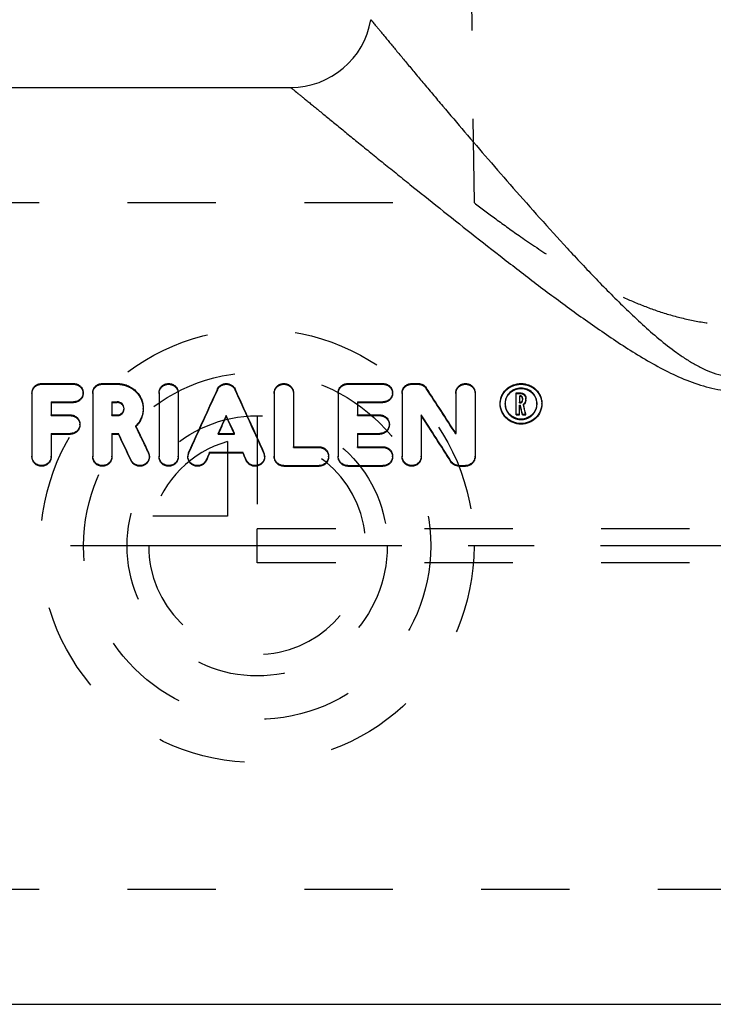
# Model space of a CAD drawing. Header units: millimetres. Extents: x 408 to 592, y 396 to 604.
# Tile 2 of 4: x 447 to 498, y 401 to 474. Entities that reach past the tile are written whole.
import ezdxf

# ---------------------------------------------------------------- set-up
doc = ezdxf.new("R2010")
doc.units = ezdxf.units.MM
doc.header["$LTSCALE"] = 65.185185
doc.linetypes.add('CENTER', pattern=[0.6, 0.375, -0.075, 0.075, -0.075])
doc.linetypes.add('HIDDEN', pattern=[0.2, 0.1, -0.1])
for name, color, linetype in [('ACHSEN_S', 7, 'CONTINUOUS'), ('KOERPER', 7, 'CONTINUOUS'), ('KONST.EL_MIT_GEO', 7, 'CONTINUOUS'), ('KURVEN', 7, 'CONTINUOUS')]:
    doc.layers.add(name, color=color, linetype=linetype)

msp = doc.modelspace()

# ---------------------------------------------------------------- linework, layer by layer
at = {"layer": 'ACHSEN_S', "color": 2, "linetype": 'CENTER'}
msp.add_line((592.5, 435.262), (407.5, 435.262), dxfattribs=at)
at = {"layer": 'KOERPER', "color": 8, "linetype": 'HIDDEN'}
for p, q in [((479.6, 531.962), (480.5, 460.587)), ((415.833, 460.587), (480.5, 460.587)), ((415.833, 409.938), (584.167, 409.938))]:
    msp.add_line(p, q, dxfattribs=at)
at = {"layer": 'KOERPER', "color": 7, "linetype": 'Continuous'}
for p, q in [((433.5, 469.087), (466.973, 469.087)), ((433.5, 401.438), (566.5, 401.438))]:
    msp.add_line(p, q, dxfattribs=at)
at = {"layer": 'KONST.EL_MIT_GEO', "color": 8, "linetype": 'HIDDEN'}
for p, q in [((479.6, 531.962), (480.5, 460.587)), ((448.596, 447.19), (448.596, 447.243)), ((448.596, 447.19), (450.955, 447.19)), ((450.955, 447.19), (450.955, 447.243)), ((453.077, 447.19), (453.077, 447.243)), ((453.077, 447.19), (454.176, 447.19)), ((454.176, 447.19), (454.176, 447.243)), ((461.571, 446.787), (461.571, 446.84)), ((462.867, 446.787), (462.867, 446.84)), ((471.186, 447.19), (471.186, 447.243)), ((471.186, 447.19), (473.78, 447.19)), ((473.78, 447.19), (473.78, 447.243)), ((475.903, 447.19), (475.903, 447.243)), ((475.903, 447.19), (476.375, 447.19)), ((476.375, 447.19), (476.375, 447.243)), ((476.975, 446.873), (476.975, 446.926)), ((451.662, 446.515), (451.662, 446.568)), ((474.488, 446.515), (474.488, 446.568)), ((483.611, 446.514), (483.905, 446.514)), ((483.905, 446.514), (483.905, 446.567)), ((454.677, 445.356), (454.677, 445.408)), ((456.093, 445.356), (456.093, 445.408)), ((482.431, 445.723), (482.431, 445.775)), ((482.786, 445.723), (482.786, 445.775)), ((483.846, 445.819), (483.846, 445.871)), ((483.846, 445.819), (483.905, 445.819)), ((483.905, 445.819), (483.905, 445.871)), ((484.082, 445.988), (484.082, 446.041)), ((484.144, 445.665), (484.144, 445.718)), ((485.145, 445.723), (485.145, 445.775)), ((485.5, 445.723), (485.5, 445.775)), ((449.304, 444.873), (449.304, 444.925)), ((449.304, 444.873), (450.719, 444.873)), ((450.719, 444.873), (450.719, 444.925)), ((453.785, 444.873), (453.785, 444.925)), ((453.785, 444.873), (454.176, 444.873)), ((454.176, 444.873), (454.176, 444.925)), ((471.894, 444.873), (471.894, 444.925)), ((471.894, 444.873), (473.545, 444.873)), ((473.545, 444.873), (473.545, 444.925)), ((451.426, 444.189), (451.426, 444.241)), ((455.556, 444.071), (455.556, 444.124)), ((474.252, 444.189), (474.252, 444.241)), ((461.617, 443.502), (461.617, 443.554)), ((461.617, 443.502), (462.821, 443.502)), ((461.641, 443.554), (461.637, 443.545)), ((462.797, 443.554), (462.801, 443.545)), ((462.821, 443.502), (462.821, 443.554)), ((479.16, 443.505), (479.16, 443.557)), ((467.177, 442.525), (467.177, 442.577)), ((467.177, 442.525), (469.063, 442.525)), ((469.063, 442.525), (469.063, 442.577)), ((471.894, 442.525), (471.894, 442.577)), ((471.894, 442.525), (473.78, 442.525)), ((473.78, 442.525), (473.78, 442.577)), ((447.889, 441.832), (447.889, 441.884)), ((449.304, 441.832), (449.304, 441.884)), ((452.37, 441.832), (452.37, 441.884)), ((453.785, 441.832), (453.785, 441.884)), ((456.488, 442.125), (456.488, 442.177)), ((456.554, 441.832), (456.554, 441.884)), ((457.261, 441.832), (457.261, 441.884)), ((458.677, 441.832), (458.677, 441.884)), ((459.384, 441.832), (459.384, 441.884)), ((459.444, 442.111), (459.444, 442.163)), ((464.994, 442.111), (464.994, 442.163)), ((465.054, 441.832), (465.054, 441.884)), ((465.762, 441.832), (465.762, 441.884)), ((469.771, 441.832), (469.771, 441.884)), ((470.478, 441.832), (470.478, 441.884)), ((474.488, 441.832), (474.488, 441.884)), ((475.195, 441.832), (475.195, 441.884)), ((476.611, 441.832), (476.611, 441.884)), ((480.575, 441.832), (480.575, 441.884)), ((535.5, 436.512), (464.5, 436.512)), ((464.5, 434.012), (464.5, 436.512)), ((535.5, 434.012), (464.5, 434.012))]:
    msp.add_line(p, q, dxfattribs=at)
at = {"layer": 'KONST.EL_MIT_GEO', "color": 7, "linetype": 'Continuous'}
for p, q in [((448.596, 447.243), (450.955, 447.243)), ((453.077, 447.243), (454.176, 447.243)), ((471.186, 447.243), (473.78, 447.243)), ((475.903, 447.243), (476.375, 447.243)), ((447.889, 446.568), (447.889, 441.884)), ((452.37, 446.568), (452.37, 441.884)), ((457.261, 446.568), (457.261, 441.884)), ((458.677, 446.568), (458.677, 441.884)), ((465.762, 446.568), (465.762, 441.884)), ((467.177, 446.568), (467.177, 442.577)), ((470.478, 446.568), (470.478, 441.884)), ((475.195, 446.568), (475.195, 441.884)), ((479.16, 446.568), (479.16, 443.557)), ((480.575, 446.568), (480.575, 441.884)), ((483.611, 446.567), (483.905, 446.567)), ((483.611, 444.928), (483.611, 446.567)), ((483.846, 446.341), (483.905, 446.341)), ((483.846, 446.341), (483.846, 445.871)), ((483.846, 446.288), (483.905, 446.288)), ((483.905, 446.288), (483.905, 446.341)), ((484.082, 446.171), (484.082, 446.041)), ((484.318, 445.988), (484.318, 446.171)), ((449.304, 445.89), (450.955, 445.89)), ((449.304, 445.89), (449.304, 444.925)), ((449.304, 445.837), (450.955, 445.837)), ((450.955, 445.837), (450.955, 445.89)), ((453.785, 445.89), (454.176, 445.89)), ((453.785, 445.89), (453.785, 444.925)), ((453.785, 445.837), (454.176, 445.837)), ((454.176, 445.837), (454.176, 445.89)), ((471.894, 445.89), (473.78, 445.89)), ((471.894, 445.89), (471.894, 444.925)), ((471.894, 445.837), (473.78, 445.837)), ((473.78, 445.837), (473.78, 445.89)), ((482.431, 445.775), (482.432, 445.816)), ((483.846, 445.871), (483.905, 445.871)), ((483.846, 445.645), (483.919, 445.645)), ((483.846, 444.928), (483.846, 445.645)), ((483.846, 445.592), (483.919, 445.592)), ((483.919, 445.592), (483.919, 445.645)), ((485.499, 445.816), (485.5, 445.775)), ((449.304, 444.925), (450.719, 444.925)), ((453.785, 444.925), (454.176, 444.925)), ((462.219, 444.827), (462.219, 444.88)), ((471.894, 444.925), (473.545, 444.925)), ((476.611, 444.922), (476.611, 441.884)), ((483.611, 444.981), (483.846, 444.981)), ((483.611, 444.928), (483.846, 444.928)), ((484.072, 444.981), (484.314, 444.981)), ((484.072, 444.928), (484.072, 444.981)), ((484.072, 444.928), (484.314, 444.928)), ((484.314, 444.928), (484.314, 444.981)), ((449.304, 443.554), (450.719, 443.554)), ((449.304, 443.554), (449.304, 441.884)), ((449.304, 443.502), (450.719, 443.502)), ((450.719, 443.502), (450.719, 443.554)), ((453.785, 443.554), (454.268, 443.554)), ((453.785, 443.554), (453.785, 441.884)), ((453.785, 443.502), (454.268, 443.502)), ((454.268, 443.502), (454.268, 443.554)), ((461.617, 443.554), (462.821, 443.554)), ((471.894, 443.554), (473.545, 443.554)), ((471.894, 443.554), (471.894, 442.577)), ((471.894, 443.502), (473.545, 443.502)), ((473.545, 443.502), (473.545, 443.554)), ((467.177, 442.577), (469.063, 442.577)), ((471.894, 442.577), (473.78, 442.577)), ((460.994, 442.173), (463.444, 442.173)), ((460.994, 442.121), (460.994, 442.173)), ((460.994, 442.121), (463.444, 442.121)), ((463.444, 442.121), (463.444, 442.173)), ((455.205, 441.538), (455.205, 441.59)), ((460.739, 441.552), (460.739, 441.604)), ((463.699, 441.552), (463.699, 441.604)), ((466.469, 441.188), (469.063, 441.188)), ((466.469, 441.136), (466.469, 441.188)), ((466.469, 441.136), (469.063, 441.136)), ((469.063, 441.136), (469.063, 441.188)), ((471.186, 441.188), (473.78, 441.188)), ((471.186, 441.136), (471.186, 441.188)), ((471.186, 441.136), (473.78, 441.136)), ((473.78, 441.136), (473.78, 441.188)), ((478.796, 441.463), (478.796, 441.516)), ((479.396, 441.188), (479.868, 441.188)), ((479.396, 441.136), (479.396, 441.188)), ((479.396, 441.136), (479.868, 441.136)), ((479.868, 441.136), (479.868, 441.188))]:
    msp.add_line(p, q, dxfattribs=at)
for centre, radius, start, end in [((466.973, 475.087), 6, 270, 350.4), ((483.874, 445.775), 1.088, 177.88461, 180.00446), ((483.874, 445.723), 1.088, 176.18722, 178.09098), ((484.057, 445.723), 1.088, 1.90902, 3.81278), ((484.057, 445.775), 1.088, 359.99554, 2.11539), ((454.217, 445.403), 1.889, 315.90061, 316.30836), ((448.57, 441.884), 0.682, 180.00208, 184.21902), ((453.052, 441.884), 0.682, 180.00208, 184.21902), ((455.872, 441.884), 0.682, 0.00857, 25.47416), ((457.943, 441.884), 0.682, 180.00208, 184.21902), ((460.066, 441.884), 0.682, 155.79764, 179.99488), ((464.372, 441.884), 0.682, 0.00512, 24.20236), ((466.443, 441.884), 0.682, 180.00188, 184.07795), ((471.16, 441.884), 0.682, 180.00188, 184.07795), ((475.877, 441.884), 0.682, 180.00208, 184.21901)]:
    msp.add_arc(centre, radius, start, end, dxfattribs=at)
at = {"layer": 'KONST.EL_MIT_GEO', "color": 8, "linetype": 'HIDDEN'}
for centre, radius, start, end in [((483.919, 446.119), 0.163, 0.01809, 11.44103), ((454.214, 445.356), 0.464, 3.2386, 3.49533), ((454.213, 445.356), 0.464, 359.9997, 3.23789), ((483.873, 445.723), 1.087, 178.70663, 179.99986), ((483.874, 445.723), 1.087, 178.09098, 178.70671), ((483.912, 446.006), 0.412, 304.28137, 306.05888), ((484.057, 445.723), 1.087, 1.29329, 1.90902), ((484.058, 445.723), 1.087, 0.00014, 1.29337), ((454.216, 445.403), 1.889, 315.16771, 315.90059), ((455.872, 441.832), 0.682, 0.00853, 25.47518), ((460.066, 441.832), 0.682, 155.79667, 179.9949), ((464.372, 441.832), 0.682, 0.0051, 24.20333)]:
    msp.add_arc(centre, radius, start, end, dxfattribs=at)
at = {"layer": 'KONST.EL_MIT_GEO', "color": 7, "linetype": 'Continuous'}
for centre, major_axis, ratio, start_param, end_param in [((459.007, 435.262), (14.854, 34.112), 0.064278, 1.252639, 1.395158), ((465.431, 435.262), (-14.854, 34.112), 0.064278, -1.395158, -1.252639), ((480.672, 435.262), (-21.155, 34.085), 0.078518, -1.373978, -1.270674), ((484.935, 435.262), (-7.461, 34.124), 0.036743, -1.290051, -1.26969), ((484.935, 435.262), (-7.395, 33.824), 0.036743, -1.289033, -1.268489), ((485.176, 435.262), (-7.461, 34.124), 0.036743, -1.290051, -1.267439), ((460.553, 435.262), (14.854, 34.112), 0.064278, 1.313083, 1.353346), ((460.553, 435.262), (14.724, 33.812), 0.064278, 1.312093, 1.351124), ((463.885, 435.262), (-14.854, 34.112), 0.064278, -1.353346, -1.313083), ((463.885, 435.262), (-14.724, 33.812), 0.064278, -1.351124, -1.312093), ((479.004, 435.262), (-21.155, 34.085), 0.078518, -1.435211, -1.332492), ((479.004, 435.262), (-20.969, 33.785), 0.078518, -1.435125, -1.33149), ((456.957, 435.262), (-15.749, 34.109), 0.066808, -1.397599, -1.338956), ((455.396, 435.262), (-15.749, 34.109), 0.066808, -1.415129, -1.3562), ((455.396, 435.262), (-15.61, 33.809), 0.066808, -1.415022, -1.35557), ((460.553, 435.262), (14.854, 34.112), 0.064278, 1.394869, 1.411863), ((460.553, 435.262), (14.724, 33.812), 0.064278, 1.394609, 1.411753), ((463.885, 435.262), (-14.854, 34.112), 0.064278, -1.411863, -1.394869), ((463.885, 435.262), (-14.724, 33.812), 0.064278, -1.411753, -1.394609)]:
    msp.add_ellipse(centre, major_axis=major_axis, ratio=ratio, start_param=start_param, end_param=end_param, dxfattribs=at)
at = {"layer": 'KONST.EL_MIT_GEO', "color": 8, "linetype": 'HIDDEN'}
for centre, major_axis, ratio, start_param, end_param in [((480.672, 435.262), (-20.969, 33.785), 0.078518, -1.373347, -1.269112), ((459.007, 435.262), (14.724, 33.812), 0.064278, 1.251102, 1.3949), ((465.431, 435.262), (-14.724, 33.812), 0.064278, -1.3949, -1.251102), ((485.176, 435.262), (-7.395, 33.824), 0.036743, -1.289033, -1.266217), ((456.957, 435.262), (-15.61, 33.809), 0.066808, -1.397338, -1.338173), ((460.553, 435.262), (14.724, 33.812), 0.064278, 1.351395, 1.352716), ((463.885, 435.262), (-14.724, 33.812), 0.064278, -1.352716, -1.351395)]:
    msp.add_ellipse(centre, major_axis=major_axis, ratio=ratio, start_param=start_param, end_param=end_param, dxfattribs=at)
at = {"layer": 'KONST.EL_MIT_GEO', "color": 7, "linetype": 'Continuous'}
for points, knots in [([(472.889, 474.087), (472.889, 474.087), (472.89, 474.086), (472.892, 474.083), (472.896, 474.079), (472.9, 474.073), (472.906, 474.066), (472.917, 474.052), (472.934, 474.032), (472.959, 474.002), (472.988, 473.966), (473.023, 473.924), (473.08, 473.854), (473.165, 473.751), (473.281, 473.609), (473.418, 473.443), (473.574, 473.254), (473.749, 473.042), (474.018, 472.715), (474.396, 472.257), (474.898, 471.651), (475.46, 470.975), (476.076, 470.235), (476.741, 469.439), (477.452, 468.592), (478.476, 467.376), (479.842, 465.766), (481.574, 463.748), (483.416, 461.631), (485.355, 459.441), (487.384, 457.201), (489.144, 455.324), (490.607, 453.824), (491.741, 452.702), (492.914, 451.597), (494.135, 450.525), (495.206, 449.681), (496.11, 449.058), (496.818, 448.628), (497.561, 448.25), (498.341, 447.946), (499.158, 447.744), (500, 447.673), (500.842, 447.744), (501.659, 447.946), (502.439, 448.25), (503.182, 448.628), (503.89, 449.058), (504.794, 449.681), (505.865, 450.525), (507.086, 451.597), (508.259, 452.702), (509.393, 453.824), (510.856, 455.324), (512.616, 457.201), (514.645, 459.441), (516.584, 461.631), (518.426, 463.748), (520.158, 465.766), (521.524, 467.376), (522.548, 468.592), (523.259, 469.439), (523.924, 470.235), (524.54, 470.975), (525.102, 471.651), (525.604, 472.257), (525.982, 472.715), (526.251, 473.042), (526.426, 473.254), (526.582, 473.443), (526.719, 473.609), (526.835, 473.751), (526.92, 473.854), (526.977, 473.924), (527.012, 473.966), (527.041, 474.002), (527.066, 474.032), (527.083, 474.052), (527.094, 474.066), (527.1, 474.073), (527.104, 474.079), (527.108, 474.083), (527.11, 474.086), (527.111, 474.087), (527.111, 474.087)], [0, 0, 0, 0, 0.000014, 0.000056, 0.000125, 0.000223, 0.000348, 0.000501, 0.00089, 0.001389, 0.001999, 0.002717, 0.003543, 0.005517, 0.00791, 0.010714, 0.013915, 0.017502, 0.021461, 0.030437, 0.040726, 0.052213, 0.064783, 0.07833, 0.092756, 0.107972, 0.140458, 0.175244, 0.211897, 0.250078, 0.289519, 0.330007, 0.35059, 0.371378, 0.392357, 0.413517, 0.434856, 0.445597, 0.456386, 0.467224, 0.478112, 0.489043, 0.5, 0.510957, 0.521888, 0.532776, 0.543614, 0.554403, 0.565144, 0.586483, 0.607643, 0.628622, 0.64941, 0.669993, 0.710481, 0.749922, 0.788103, 0.824756, 0.859542, 0.892028, 0.907244, 0.92167, 0.935217, 0.947787, 0.959274, 0.969563, 0.978539, 0.982498, 0.986085, 0.989286, 0.99209, 0.994483, 0.996457, 0.997283, 0.998001, 0.998611, 0.99911, 0.999499, 0.999652, 0.999777, 0.999875, 0.999944, 0.999986, 1, 1, 1, 1]), ([(466.973, 469.087), (466.973, 469.087), (466.974, 469.086), (466.977, 469.084), (466.981, 469.081), (466.987, 469.076), (466.995, 469.069), (467.009, 469.058), (467.031, 469.04), (467.062, 469.015), (467.099, 468.984), (467.144, 468.948), (467.217, 468.888), (467.324, 468.8), (467.473, 468.678), (467.647, 468.536), (467.845, 468.373), (468.068, 468.191), (468.315, 467.989), (468.583, 467.77), (468.984, 467.443), (469.534, 466.993), (470.249, 466.41), (471.034, 465.771), (471.88, 465.082), (472.784, 464.348), (473.738, 463.575), (474.739, 462.766), (476.152, 461.627), (478.004, 460.142), (480.319, 458.303), (482.744, 456.402), (485.267, 454.463), (487.438, 452.846), (489.229, 451.565), (490.61, 450.613), (492.025, 449.688), (493.483, 448.805), (494.996, 447.993), (496.581, 447.297), (497.975, 446.883), (499.125, 446.704), (500, 446.658), (500.875, 446.704), (502.025, 446.883), (503.419, 447.297), (505.004, 447.993), (506.517, 448.805), (507.975, 449.688), (509.39, 450.613), (510.771, 451.565), (512.562, 452.846), (514.733, 454.463), (517.256, 456.402), (519.681, 458.303), (521.996, 460.142), (523.848, 461.627), (525.261, 462.766), (526.262, 463.575), (527.216, 464.348), (528.12, 465.082), (528.966, 465.771), (529.751, 466.41), (530.466, 466.993), (531.016, 467.443), (531.417, 467.77), (531.685, 467.989), (531.932, 468.191), (532.155, 468.373), (532.353, 468.536), (532.527, 468.678), (532.676, 468.8), (532.783, 468.888), (532.856, 468.948), (532.901, 468.984), (532.938, 469.015), (532.969, 469.04), (532.991, 469.058), (533.005, 469.069), (533.013, 469.076), (533.019, 469.081), (533.023, 469.084), (533.026, 469.086), (533.027, 469.087), (533.027, 469.087)], [0, 0, 0, 0, 0.000014, 0.000055, 0.000125, 0.000221, 0.000346, 0.000498, 0.000885, 0.001381, 0.001987, 0.002702, 0.003524, 0.005487, 0.00787, 0.010661, 0.01385, 0.017424, 0.021371, 0.025677, 0.030328, 0.040606, 0.05209, 0.064669, 0.078237, 0.092693, 0.107949, 0.123922, 0.140538, 0.175444, 0.212218, 0.250509, 0.290035, 0.330573, 0.351166, 0.371951, 0.392912, 0.41404, 0.435325, 0.456759, 0.478324, 0.489155, 0.5, 0.510845, 0.521676, 0.543241, 0.564675, 0.58596, 0.607088, 0.628049, 0.648834, 0.669427, 0.709965, 0.749491, 0.787782, 0.824556, 0.859462, 0.876078, 0.892051, 0.907307, 0.921763, 0.935331, 0.94791, 0.959394, 0.969672, 0.974323, 0.978629, 0.982576, 0.98615, 0.989339, 0.99213, 0.994513, 0.996476, 0.997298, 0.998013, 0.998619, 0.999115, 0.999502, 0.999654, 0.999779, 0.999875, 0.999945, 0.999986, 1, 1, 1, 1]), ([(447.889, 446.568), (447.889, 446.655), (447.926, 446.834), (448.083, 447.058), (448.318, 447.208), (448.504, 447.243), (448.596, 447.243)], [0, 0, 0, 0, 0.243413, 0.49035, 0.743014, 1, 1, 1, 1]), ([(450.955, 447.243), (451.047, 447.243), (451.232, 447.208), (451.467, 447.058), (451.625, 446.834), (451.662, 446.655), (451.662, 446.568)], [0, 0, 0, 0, 0.256986, 0.50965, 0.756587, 1, 1, 1, 1]), ([(452.37, 446.568), (452.37, 446.655), (452.407, 446.834), (452.564, 447.058), (452.8, 447.208), (452.985, 447.243), (453.077, 447.243)], [0, 0, 0, 0, 0.243413, 0.49035, 0.743014, 1, 1, 1, 1]), ([(454.176, 447.243), (454.302, 447.243), (454.554, 447.219), (454.917, 447.114), (455.25, 446.944), (455.542, 446.714), (455.781, 446.435), (455.959, 446.116), (456.068, 445.769), (456.093, 445.528), (456.093, 445.408)], [0, 0, 0, 0, 0.128305, 0.256005, 0.382634, 0.507958, 0.632012, 0.755068, 0.877563, 1, 1, 1, 1]), ([(457.261, 446.568), (457.261, 446.655), (457.298, 446.834), (457.456, 447.058), (457.691, 447.208), (457.969, 447.261), (458.246, 447.208), (458.482, 447.058), (458.64, 446.834), (458.677, 446.655), (458.677, 446.568)], [0, 0, 0, 0, 0.121707, 0.245175, 0.371507, 0.5, 0.628493, 0.754825, 0.878293, 1, 1, 1, 1]), ([(461.571, 446.84), (461.599, 446.899), (461.672, 447.012), (461.827, 447.141), (462.014, 447.224), (462.219, 447.253), (462.424, 447.224), (462.611, 447.141), (462.766, 447.012), (462.839, 446.899), (462.867, 446.84)], [0, 0, 0, 0, 0.122137, 0.246326, 0.372537, 0.5, 0.627463, 0.753674, 0.877863, 1, 1, 1, 1]), ([(465.762, 446.568), (465.762, 446.655), (465.798, 446.834), (465.956, 447.058), (466.192, 447.208), (466.469, 447.261), (466.747, 447.208), (466.982, 447.058), (467.14, 446.834), (467.177, 446.655), (467.177, 446.568)], [0, 0, 0, 0, 0.121707, 0.245175, 0.371507, 0.5, 0.628493, 0.754825, 0.878293, 1, 1, 1, 1]), ([(470.478, 446.568), (470.478, 446.655), (470.515, 446.834), (470.673, 447.058), (470.908, 447.208), (471.094, 447.243), (471.186, 447.243)], [0, 0, 0, 0, 0.243413, 0.49035, 0.743014, 1, 1, 1, 1]), ([(473.78, 447.243), (473.873, 447.243), (474.058, 447.208), (474.293, 447.058), (474.451, 446.834), (474.488, 446.655), (474.488, 446.568)], [0, 0, 0, 0, 0.256986, 0.50965, 0.756587, 1, 1, 1, 1]), ([(475.195, 446.568), (475.195, 446.655), (475.232, 446.834), (475.39, 447.058), (475.625, 447.208), (475.811, 447.243), (475.903, 447.243)], [0, 0, 0, 0, 0.243413, 0.49035, 0.743014, 1, 1, 1, 1]), ([(476.375, 447.243), (476.434, 447.243), (476.554, 447.229), (476.721, 447.165), (476.867, 447.063), (476.943, 446.974), (476.975, 446.926)], [0, 0, 0, 0, 0.254055, 0.50616, 0.754947, 1, 1, 1, 1]), ([(479.16, 446.568), (479.16, 446.655), (479.197, 446.834), (479.355, 447.058), (479.59, 447.208), (479.868, 447.261), (480.145, 447.208), (480.381, 447.058), (480.538, 446.834), (480.575, 446.655), (480.575, 446.568)], [0, 0, 0, 0, 0.121707, 0.245175, 0.371507, 0.5, 0.628493, 0.754825, 0.878293, 1, 1, 1, 1]), ([(482.432, 445.816), (482.435, 445.91), (482.459, 446.098), (482.551, 446.368), (482.695, 446.616), (482.887, 446.833), (483.119, 447.011), (483.471, 447.188), (483.966, 447.28), (484.461, 447.188), (484.812, 447.011), (485.044, 446.833), (485.236, 446.616), (485.38, 446.368), (485.472, 446.098), (485.497, 445.91), (485.499, 445.816)], [0, 0, 0, 0, 0.061124, 0.122356, 0.183939, 0.24607, 0.308861, 0.372308, 0.5, 0.627692, 0.691139, 0.75393, 0.816061, 0.877644, 0.938876, 1, 1, 1, 1]), ([(485.144, 445.816), (485.141, 445.888), (485.122, 446.032), (485.05, 446.238), (484.938, 446.427), (484.742, 446.648), (484.417, 446.849), (483.966, 446.932), (483.514, 446.849), (483.19, 446.648), (482.993, 446.427), (482.881, 446.238), (482.81, 446.032), (482.79, 445.888), (482.787, 445.816)], [0, 0, 0, 0, 0.061163, 0.122478, 0.184169, 0.246413, 0.372252, 0.5, 0.627748, 0.753587, 0.815831, 0.877522, 0.938837, 1, 1, 1, 1]), ([(485.142, 445.795), (485.138, 445.866), (485.114, 446.006), (485.039, 446.207), (484.926, 446.39), (484.729, 446.604), (484.409, 446.798), (483.966, 446.878), (483.522, 446.798), (483.202, 446.604), (483.005, 446.39), (482.892, 446.207), (482.817, 446.006), (482.794, 445.866), (482.789, 445.795)], [0, 0, 0, 0, 0.061127, 0.122432, 0.184132, 0.246391, 0.372262, 0.5, 0.627738, 0.753609, 0.815868, 0.877568, 0.938873, 1, 1, 1, 1]), ([(451.662, 446.568), (451.662, 446.48), (451.625, 446.301), (451.467, 446.076), (451.232, 445.925), (451.047, 445.89), (450.955, 445.89)], [0, 0, 0, 0, 0.243313, 0.490832, 0.743645, 1, 1, 1, 1]), ([(451.662, 446.515), (451.662, 446.427), (451.625, 446.249), (451.467, 446.023), (451.232, 445.872), (451.047, 445.837), (450.955, 445.837)], [0, 0, 0, 0, 0.243254, 0.490753, 0.74359, 1, 1, 1, 1]), ([(474.488, 446.568), (474.488, 446.48), (474.451, 446.301), (474.293, 446.076), (474.058, 445.925), (473.873, 445.89), (473.78, 445.89)], [0, 0, 0, 0, 0.243313, 0.490832, 0.743645, 1, 1, 1, 1]), ([(474.488, 446.515), (474.488, 446.427), (474.451, 446.249), (474.293, 446.023), (474.058, 445.872), (473.873, 445.837), (473.78, 445.837)], [0, 0, 0, 0, 0.243254, 0.490753, 0.74359, 1, 1, 1, 1]), ([(483.905, 446.567), (483.959, 446.567), (484.067, 446.546), (484.204, 446.458), (484.296, 446.327), (484.318, 446.223), (484.318, 446.171)], [0, 0, 0, 0, 0.256359, 0.508867, 0.756138, 1, 1, 1, 1]), ([(484.082, 446.171), (484.082, 446.193), (484.073, 446.238), (484.034, 446.294), (483.975, 446.332), (483.928, 446.341), (483.905, 446.341)], [0, 0, 0, 0, 0.243844, 0.49121, 0.743743, 1, 1, 1, 1]), ([(484.079, 446.151), (484.075, 446.17), (484.06, 446.207), (484.02, 446.252), (483.966, 446.281), (483.926, 446.288), (483.905, 446.288)], [0, 0, 0, 0, 0.244018, 0.491995, 0.744507, 1, 1, 1, 1]), ([(454.677, 445.408), (454.677, 445.471), (454.651, 445.598), (454.539, 445.758), (454.373, 445.865), (454.242, 445.89), (454.176, 445.89)], [0, 0, 0, 0, 0.244725, 0.492342, 0.744492, 1, 1, 1, 1]), ([(454.677, 445.384), (454.673, 445.444), (454.641, 445.565), (454.528, 445.715), (454.366, 445.814), (454.239, 445.837), (454.176, 445.837)], [0, 0, 0, 0, 0.244674, 0.492446, 0.744638, 1, 1, 1, 1]), ([(454.176, 444.925), (454.242, 444.925), (454.373, 444.95), (454.539, 445.057), (454.651, 445.218), (454.677, 445.346), (454.677, 445.408)], [0, 0, 0, 0, 0.255113, 0.507354, 0.755336, 1, 1, 1, 1]), ([(456.093, 445.408), (456.093, 445.291), (456.069, 445.054), (455.964, 444.712), (455.794, 444.395), (455.641, 444.209), (455.556, 444.124)], [0, 0, 0, 0, 0.247356, 0.496236, 0.747073, 1, 1, 1, 1]), ([(456.093, 445.356), (456.093, 445.241), (456.07, 445.011), (455.971, 444.678), (455.809, 444.367), (455.663, 444.183), (455.582, 444.098)], [0, 0, 0, 0, 0.247416, 0.496319, 0.74713, 1, 1, 1, 1]), ([(485.5, 445.775), (485.5, 445.679), (485.48, 445.486), (485.393, 445.208), (485.251, 444.951), (485.059, 444.725), (484.825, 444.539), (484.469, 444.354), (483.966, 444.256), (483.462, 444.354), (483.106, 444.539), (482.872, 444.725), (482.681, 444.951), (482.538, 445.208), (482.451, 445.486), (482.431, 445.679), (482.431, 445.775)], [0, 0, 0, 0, 0.060955, 0.122285, 0.184127, 0.246536, 0.309492, 0.37291, 0.5, 0.62709, 0.690508, 0.753464, 0.815873, 0.877715, 0.939045, 1, 1, 1, 1]), ([(485.5, 445.723), (485.5, 445.627), (485.48, 445.434), (485.393, 445.156), (485.251, 444.899), (485.059, 444.672), (484.825, 444.486), (484.469, 444.302), (483.966, 444.204), (483.462, 444.302), (483.106, 444.486), (482.872, 444.672), (482.681, 444.899), (482.538, 445.156), (482.451, 445.434), (482.431, 445.627), (482.431, 445.723)], [0, 0, 0, 0, 0.060941, 0.122261, 0.184098, 0.246506, 0.309465, 0.37289, 0.5, 0.62711, 0.690535, 0.753494, 0.815902, 0.877739, 0.939059, 1, 1, 1, 1]), ([(482.786, 445.775), (482.786, 445.702), (482.802, 445.553), (482.869, 445.34), (482.978, 445.142), (483.125, 444.968), (483.305, 444.826), (483.579, 444.684), (483.966, 444.609), (484.353, 444.684), (484.626, 444.826), (484.806, 444.968), (484.953, 445.142), (485.063, 445.34), (485.13, 445.553), (485.145, 445.702), (485.145, 445.775)], [0, 0, 0, 0, 0.060976, 0.122293, 0.184104, 0.246482, 0.30942, 0.372843, 0.5, 0.627157, 0.69058, 0.753518, 0.815896, 0.877707, 0.939024, 1, 1, 1, 1]), ([(483.905, 445.871), (483.928, 445.871), (483.975, 445.88), (484.034, 445.918), (484.073, 445.974), (484.082, 446.019), (484.082, 446.041)], [0, 0, 0, 0, 0.255952, 0.508458, 0.756028, 1, 1, 1, 1]), ([(484.318, 446.041), (484.318, 445.979), (484.286, 445.851), (484.197, 445.754), (484.144, 445.718)], [0, 0, 0, 0, 0.494924, 1, 1, 1, 1]), ([(484.318, 445.988), (484.318, 445.928), (484.288, 445.804), (484.204, 445.709), (484.155, 445.673)], [0, 0, 0, 0, 0.495119, 1, 1, 1, 1]), ([(450.719, 444.925), (450.811, 444.925), (450.996, 444.89), (451.231, 444.738), (451.389, 444.511), (451.426, 444.33), (451.426, 444.241)], [0, 0, 0, 0, 0.254367, 0.506021, 0.754087, 1, 1, 1, 1]), ([(473.545, 444.925), (473.637, 444.925), (473.822, 444.89), (474.057, 444.738), (474.215, 444.511), (474.252, 444.33), (474.252, 444.241)], [0, 0, 0, 0, 0.254367, 0.506021, 0.754087, 1, 1, 1, 1]), ([(451.426, 444.241), (451.426, 444.152), (451.389, 443.97), (451.231, 443.742), (450.996, 443.59), (450.811, 443.554), (450.719, 443.554)], [0, 0, 0, 0, 0.245839, 0.494358, 0.74612, 1, 1, 1, 1]), ([(451.426, 444.189), (451.426, 444.099), (451.389, 443.918), (451.231, 443.69), (450.996, 443.537), (450.811, 443.502), (450.719, 443.502)], [0, 0, 0, 0, 0.245814, 0.494324, 0.746097, 1, 1, 1, 1]), ([(474.252, 444.241), (474.252, 444.152), (474.215, 443.97), (474.057, 443.742), (473.822, 443.59), (473.637, 443.554), (473.545, 443.554)], [0, 0, 0, 0, 0.245839, 0.494358, 0.74612, 1, 1, 1, 1]), ([(474.252, 444.189), (474.252, 444.099), (474.215, 443.918), (474.057, 443.69), (473.822, 443.537), (473.637, 443.502), (473.545, 443.502)], [0, 0, 0, 0, 0.245814, 0.494324, 0.746097, 1, 1, 1, 1]), ([(469.063, 442.577), (469.155, 442.577), (469.341, 442.541), (469.576, 442.388), (469.734, 442.157), (469.771, 441.974), (469.771, 441.884)], [0, 0, 0, 0, 0.252394, 0.503272, 0.752188, 1, 1, 1, 1]), ([(473.78, 442.577), (473.872, 442.577), (474.058, 442.541), (474.293, 442.388), (474.451, 442.157), (474.488, 441.974), (474.488, 441.884)], [0, 0, 0, 0, 0.252394, 0.503272, 0.752188, 1, 1, 1, 1]), ([(449.304, 441.832), (449.304, 441.741), (449.267, 441.558), (449.109, 441.327), (448.873, 441.172), (448.596, 441.118), (448.319, 441.172), (448.083, 441.327), (447.926, 441.558), (447.889, 441.741), (447.889, 441.832)], [0, 0, 0, 0, 0.123878, 0.248502, 0.37398, 0.5, 0.62602, 0.751498, 0.876122, 1, 1, 1, 1]), ([(449.304, 441.884), (449.304, 441.795), (449.268, 441.616), (449.117, 441.389), (448.891, 441.233), (448.622, 441.171), (448.35, 441.213), (448.113, 441.353), (447.945, 441.569), (447.897, 441.745), (447.89, 441.834)], [0, 0, 0, 0, 0.123843, 0.248406, 0.373808, 0.499771, 0.625785, 0.751324, 0.87605, 1, 1, 1, 1]), ([(453.785, 441.832), (453.785, 441.741), (453.748, 441.558), (453.59, 441.327), (453.354, 441.172), (453.077, 441.118), (452.8, 441.172), (452.565, 441.327), (452.407, 441.558), (452.37, 441.741), (452.37, 441.832)], [0, 0, 0, 0, 0.123878, 0.248502, 0.37398, 0.5, 0.62602, 0.751498, 0.876122, 1, 1, 1, 1]), ([(453.785, 441.884), (453.785, 441.795), (453.749, 441.616), (453.599, 441.389), (453.372, 441.233), (453.103, 441.171), (452.831, 441.213), (452.594, 441.353), (452.427, 441.569), (452.378, 441.745), (452.372, 441.834)], [0, 0, 0, 0, 0.123843, 0.248406, 0.373808, 0.499771, 0.625785, 0.751324, 0.87605, 1, 1, 1, 1]), ([(456.554, 441.884), (456.554, 441.806), (456.526, 441.648), (456.408, 441.44), (456.227, 441.282), (456.002, 441.192), (455.76, 441.18), (455.528, 441.248), (455.331, 441.388), (455.239, 441.519), (455.205, 441.59)], [0, 0, 0, 0, 0.123673, 0.247945, 0.37297, 0.49861, 0.624522, 0.750282, 0.875511, 1, 1, 1, 1]), ([(456.554, 441.832), (456.554, 441.754), (456.526, 441.596), (456.408, 441.388), (456.227, 441.23), (456.002, 441.14), (455.76, 441.128), (455.528, 441.196), (455.331, 441.336), (455.239, 441.467), (455.205, 441.538)], [0, 0, 0, 0, 0.12367, 0.247941, 0.372967, 0.498608, 0.624521, 0.750282, 0.875511, 1, 1, 1, 1]), ([(458.677, 441.832), (458.677, 441.741), (458.639, 441.558), (458.482, 441.327), (458.246, 441.172), (457.969, 441.118), (457.692, 441.172), (457.456, 441.327), (457.299, 441.558), (457.261, 441.741), (457.261, 441.832)], [0, 0, 0, 0, 0.123878, 0.248502, 0.37398, 0.5, 0.62602, 0.751498, 0.876122, 1, 1, 1, 1]), ([(458.677, 441.884), (458.677, 441.795), (458.641, 441.616), (458.49, 441.389), (458.264, 441.233), (457.995, 441.171), (457.723, 441.213), (457.485, 441.353), (457.318, 441.569), (457.27, 441.745), (457.263, 441.834)], [0, 0, 0, 0, 0.123843, 0.248406, 0.373808, 0.499771, 0.625785, 0.751324, 0.87605, 1, 1, 1, 1]), ([(460.739, 441.604), (460.707, 441.532), (460.616, 441.397), (460.421, 441.253), (460.188, 441.181), (459.943, 441.19), (459.716, 441.278), (459.532, 441.437), (459.412, 441.646), (459.384, 441.805), (459.384, 441.884)], [0, 0, 0, 0, 0.12445, 0.249651, 0.375402, 0.501323, 0.626983, 0.75203, 0.876318, 1, 1, 1, 1]), ([(460.739, 441.552), (460.707, 441.48), (460.616, 441.345), (460.421, 441.201), (460.188, 441.129), (459.943, 441.138), (459.716, 441.226), (459.532, 441.385), (459.412, 441.594), (459.384, 441.753), (459.384, 441.832)], [0, 0, 0, 0, 0.12445, 0.249651, 0.375403, 0.501325, 0.626986, 0.752034, 0.876321, 1, 1, 1, 1]), ([(465.054, 441.884), (465.054, 441.805), (465.026, 441.646), (464.906, 441.437), (464.722, 441.278), (464.495, 441.19), (464.25, 441.181), (464.017, 441.253), (463.822, 441.397), (463.731, 441.532), (463.699, 441.604)], [0, 0, 0, 0, 0.123682, 0.24797, 0.373017, 0.498677, 0.624598, 0.750349, 0.87555, 1, 1, 1, 1]), ([(465.054, 441.832), (465.054, 441.753), (465.026, 441.594), (464.906, 441.385), (464.722, 441.226), (464.495, 441.138), (464.25, 441.129), (464.017, 441.201), (463.822, 441.345), (463.731, 441.48), (463.699, 441.552)], [0, 0, 0, 0, 0.123679, 0.247966, 0.373014, 0.498675, 0.624597, 0.750349, 0.87555, 1, 1, 1, 1]), ([(466.469, 441.136), (466.377, 441.136), (466.192, 441.172), (465.956, 441.327), (465.799, 441.558), (465.762, 441.741), (465.762, 441.832)], [0, 0, 0, 0, 0.25204, 0.502997, 0.752245, 1, 1, 1, 1]), ([(466.469, 441.188), (466.381, 441.188), (466.204, 441.221), (465.976, 441.363), (465.816, 441.577), (465.769, 441.749), (465.763, 441.835)], [0, 0, 0, 0, 0.251926, 0.502857, 0.75218, 1, 1, 1, 1]), ([(469.771, 441.884), (469.771, 441.793), (469.734, 441.61), (469.576, 441.379), (469.341, 441.224), (469.155, 441.188), (469.063, 441.188)], [0, 0, 0, 0, 0.247759, 0.497008, 0.747963, 1, 1, 1, 1]), ([(469.771, 441.832), (469.771, 441.741), (469.734, 441.558), (469.576, 441.327), (469.341, 441.172), (469.155, 441.136), (469.063, 441.136)], [0, 0, 0, 0, 0.247755, 0.497003, 0.74796, 1, 1, 1, 1]), ([(471.186, 441.136), (471.094, 441.136), (470.909, 441.172), (470.673, 441.327), (470.516, 441.558), (470.478, 441.741), (470.478, 441.832)], [0, 0, 0, 0, 0.25204, 0.502997, 0.752245, 1, 1, 1, 1]), ([(471.186, 441.188), (471.098, 441.188), (470.921, 441.221), (470.693, 441.363), (470.533, 441.577), (470.486, 441.749), (470.48, 441.835)], [0, 0, 0, 0, 0.251926, 0.502857, 0.75218, 1, 1, 1, 1]), ([(474.488, 441.884), (474.488, 441.793), (474.451, 441.61), (474.293, 441.379), (474.058, 441.224), (473.872, 441.188), (473.78, 441.188)], [0, 0, 0, 0, 0.247759, 0.497008, 0.747963, 1, 1, 1, 1]), ([(474.488, 441.832), (474.488, 441.741), (474.451, 441.558), (474.293, 441.327), (474.058, 441.172), (473.872, 441.136), (473.78, 441.136)], [0, 0, 0, 0, 0.247755, 0.497003, 0.74796, 1, 1, 1, 1]), ([(476.611, 441.832), (476.611, 441.741), (476.573, 441.558), (476.416, 441.327), (476.18, 441.172), (475.903, 441.118), (475.626, 441.172), (475.39, 441.327), (475.233, 441.558), (475.195, 441.741), (475.195, 441.832)], [0, 0, 0, 0, 0.123878, 0.248502, 0.37398, 0.5, 0.62602, 0.751498, 0.876122, 1, 1, 1, 1]), ([(476.611, 441.884), (476.611, 441.795), (476.575, 441.616), (476.424, 441.389), (476.198, 441.233), (475.929, 441.171), (475.657, 441.213), (475.42, 441.353), (475.252, 441.569), (475.204, 441.745), (475.197, 441.834)], [0, 0, 0, 0, 0.123843, 0.248406, 0.373808, 0.499771, 0.625785, 0.751324, 0.87605, 1, 1, 1, 1]), ([(480.575, 441.884), (480.575, 441.793), (480.538, 441.61), (480.38, 441.379), (480.145, 441.224), (479.96, 441.188), (479.868, 441.188)], [0, 0, 0, 0, 0.24776, 0.497008, 0.747963, 1, 1, 1, 1]), ([(480.575, 441.832), (480.575, 441.741), (480.538, 441.558), (480.38, 441.327), (480.145, 441.172), (479.96, 441.136), (479.868, 441.136)], [0, 0, 0, 0, 0.247755, 0.497003, 0.74796, 1, 1, 1, 1]), ([(479.396, 441.188), (479.336, 441.188), (479.217, 441.203), (479.049, 441.269), (478.904, 441.374), (478.827, 441.466), (478.796, 441.516)], [0, 0, 0, 0, 0.251056, 0.501643, 0.75137, 1, 1, 1, 1]), ([(479.396, 441.136), (479.336, 441.136), (479.217, 441.151), (479.049, 441.217), (478.904, 441.322), (478.827, 441.414), (478.796, 441.463)], [0, 0, 0, 0, 0.251056, 0.501644, 0.751371, 1, 1, 1, 1])]:
    msp.add_open_spline(points, degree=3, knots=knots, dxfattribs=at)
at = {"layer": 'KONST.EL_MIT_GEO', "color": 8, "linetype": 'HIDDEN'}
for points, knots in [([(480.5, 460.587), (481.03, 460.184), (482.166, 459.331), (484.095, 457.948), (486.424, 456.385), (488.69, 455.025), (490.731, 453.96), (492.404, 453.196), (494.179, 452.524), (496.05, 451.989), (498.002, 451.639), (500, 451.517), (501.998, 451.639), (503.95, 451.989), (505.821, 452.524), (507.596, 453.196), (509.269, 453.96), (511.31, 455.025), (513.576, 456.385), (515.905, 457.948), (517.834, 459.331), (518.97, 460.184), (519.5, 460.587)], [0, 0, 0, 0, 0.045696, 0.097485, 0.162831, 0.238132, 0.278671, 0.320781, 0.364233, 0.408792, 0.454172, 0.5, 0.545828, 0.591208, 0.635767, 0.679219, 0.721329, 0.761868, 0.837169, 0.902515, 0.954304, 1, 1, 1, 1]), ([(447.889, 446.515), (447.889, 446.603), (447.926, 446.781), (448.083, 447.005), (448.318, 447.155), (448.504, 447.19), (448.596, 447.19)], [0, 0, 0, 0, 0.243357, 0.490265, 0.742951, 1, 1, 1, 1]), ([(450.955, 447.19), (451.047, 447.19), (451.232, 447.155), (451.467, 447.005), (451.625, 446.781), (451.662, 446.603), (451.662, 446.515)], [0, 0, 0, 0, 0.257049, 0.509736, 0.756644, 1, 1, 1, 1]), ([(452.37, 446.515), (452.37, 446.603), (452.407, 446.781), (452.564, 447.005), (452.799, 447.155), (452.985, 447.19), (453.077, 447.19)], [0, 0, 0, 0, 0.243357, 0.490265, 0.742951, 1, 1, 1, 1]), ([(454.176, 447.19), (454.302, 447.19), (454.554, 447.166), (454.917, 447.061), (455.25, 446.891), (455.542, 446.661), (455.781, 446.382), (455.959, 446.063), (456.068, 445.717), (456.093, 445.476), (456.093, 445.356)], [0, 0, 0, 0, 0.128333, 0.256056, 0.382697, 0.508021, 0.632066, 0.755105, 0.877581, 1, 1, 1, 1]), ([(457.261, 446.515), (457.261, 446.603), (457.298, 446.781), (457.456, 447.005), (457.691, 447.155), (457.969, 447.208), (458.246, 447.155), (458.482, 447.005), (458.64, 446.781), (458.677, 446.603), (458.677, 446.515)], [0, 0, 0, 0, 0.121678, 0.245132, 0.371475, 0.5, 0.628525, 0.754868, 0.878322, 1, 1, 1, 1]), ([(461.571, 446.787), (461.599, 446.847), (461.672, 446.959), (461.827, 447.088), (462.014, 447.171), (462.219, 447.2), (462.424, 447.171), (462.611, 447.088), (462.766, 446.959), (462.839, 446.847), (462.867, 446.787)], [0, 0, 0, 0, 0.122111, 0.246292, 0.372514, 0.5, 0.627486, 0.753708, 0.877889, 1, 1, 1, 1]), ([(465.762, 446.515), (465.762, 446.603), (465.798, 446.781), (465.956, 447.005), (466.192, 447.155), (466.469, 447.208), (466.747, 447.155), (466.982, 447.005), (467.14, 446.781), (467.177, 446.603), (467.177, 446.515)], [0, 0, 0, 0, 0.121678, 0.245132, 0.371475, 0.5, 0.628525, 0.754868, 0.878322, 1, 1, 1, 1]), ([(470.478, 446.515), (470.478, 446.603), (470.515, 446.781), (470.673, 447.005), (470.908, 447.155), (471.094, 447.19), (471.186, 447.19)], [0, 0, 0, 0, 0.243357, 0.490265, 0.742951, 1, 1, 1, 1]), ([(473.78, 447.19), (473.873, 447.19), (474.058, 447.155), (474.293, 447.005), (474.451, 446.781), (474.488, 446.603), (474.488, 446.515)], [0, 0, 0, 0, 0.257049, 0.509736, 0.756644, 1, 1, 1, 1]), ([(475.195, 446.515), (475.195, 446.603), (475.232, 446.781), (475.39, 447.005), (475.625, 447.155), (475.811, 447.19), (475.903, 447.19)], [0, 0, 0, 0, 0.243357, 0.490265, 0.742951, 1, 1, 1, 1]), ([(476.375, 447.19), (476.434, 447.19), (476.554, 447.176), (476.721, 447.112), (476.867, 447.01), (476.943, 446.921), (476.975, 446.873)], [0, 0, 0, 0, 0.254093, 0.506217, 0.754992, 1, 1, 1, 1]), ([(479.16, 446.515), (479.16, 446.603), (479.197, 446.781), (479.355, 447.005), (479.59, 447.155), (479.868, 447.208), (480.145, 447.155), (480.381, 447.005), (480.538, 446.781), (480.575, 446.603), (480.575, 446.515)], [0, 0, 0, 0, 0.121678, 0.245132, 0.371475, 0.5, 0.628525, 0.754868, 0.878322, 1, 1, 1, 1]), ([(482.431, 445.723), (482.431, 445.819), (482.451, 446.011), (482.538, 446.288), (482.68, 446.543), (482.872, 446.766), (483.105, 446.95), (483.462, 447.133), (483.966, 447.228), (484.469, 447.133), (484.826, 446.95), (485.06, 446.766), (485.251, 446.543), (485.393, 446.288), (485.48, 446.011), (485.5, 445.819), (485.5, 445.723)], [0, 0, 0, 0, 0.061144, 0.122367, 0.183923, 0.246028, 0.308805, 0.372259, 0.5, 0.627741, 0.691195, 0.753972, 0.816077, 0.877633, 0.938856, 1, 1, 1, 1]), ([(483.905, 446.514), (483.959, 446.514), (484.067, 446.493), (484.204, 446.406), (484.296, 446.274), (484.318, 446.17), (484.318, 446.119)], [0, 0, 0, 0, 0.256414, 0.508941, 0.756189, 1, 1, 1, 1]), ([(454.176, 444.873), (454.242, 444.873), (454.373, 444.898), (454.539, 445.005), (454.651, 445.165), (454.677, 445.293), (454.677, 445.356)], [0, 0, 0, 0, 0.255151, 0.507409, 0.755376, 1, 1, 1, 1]), ([(482.786, 445.723), (482.786, 445.649), (482.802, 445.501), (482.869, 445.287), (482.978, 445.09), (483.125, 444.916), (483.305, 444.773), (483.579, 444.632), (483.966, 444.557), (484.353, 444.632), (484.626, 444.773), (484.806, 444.916), (484.953, 445.09), (485.063, 445.287), (485.13, 445.501), (485.145, 445.649), (485.145, 445.723)], [0, 0, 0, 0, 0.060961, 0.122269, 0.184074, 0.246451, 0.309392, 0.372822, 0.5, 0.627178, 0.690608, 0.753549, 0.815926, 0.877731, 0.939039, 1, 1, 1, 1]), ([(483.905, 445.819), (483.928, 445.819), (483.975, 445.827), (484.034, 445.865), (484.073, 445.921), (484.082, 445.966), (484.082, 445.988)], [0, 0, 0, 0, 0.256001, 0.508527, 0.756077, 1, 1, 1, 1]), ([(450.719, 444.873), (450.811, 444.873), (450.996, 444.837), (451.231, 444.686), (451.389, 444.458), (451.426, 444.278), (451.426, 444.189)], [0, 0, 0, 0, 0.254395, 0.506059, 0.754111, 1, 1, 1, 1]), ([(473.545, 444.873), (473.637, 444.873), (473.822, 444.837), (474.057, 444.686), (474.215, 444.458), (474.252, 444.278), (474.252, 444.189)], [0, 0, 0, 0, 0.254395, 0.506059, 0.754111, 1, 1, 1, 1]), ([(469.063, 442.525), (469.155, 442.525), (469.341, 442.489), (469.576, 442.335), (469.734, 442.105), (469.771, 441.922), (469.771, 441.832)], [0, 0, 0, 0, 0.2524, 0.50328, 0.752192, 1, 1, 1, 1]), ([(473.78, 442.525), (473.872, 442.525), (474.058, 442.489), (474.293, 442.335), (474.451, 442.105), (474.488, 441.922), (474.488, 441.832)], [0, 0, 0, 0, 0.2524, 0.50328, 0.752192, 1, 1, 1, 1])]:
    msp.add_open_spline(points, degree=3, knots=knots, dxfattribs=at)
at = {"layer": 'KURVEN', "color": 8, "linetype": 'HIDDEN'}
for p, q in [((464.5, 444.863), (464.5, 435.262)), ((462.3, 442.954), (462.3, 437.462)), ((462.3, 437.462), (456.808, 437.462)), ((474.1, 435.262), (456.5, 435.262))]:
    msp.add_line(p, q, dxfattribs=at)
for radius in [16, 12.8, 9.6]:
    msp.add_circle((464.5, 435.262), radius, dxfattribs=at)
for start, end in [(180, 90), (105.96201, 164.03799)]:
    msp.add_arc((464.5, 435.262), 8, start, end, dxfattribs=at)

doc.saveas('drawing.dxf')
